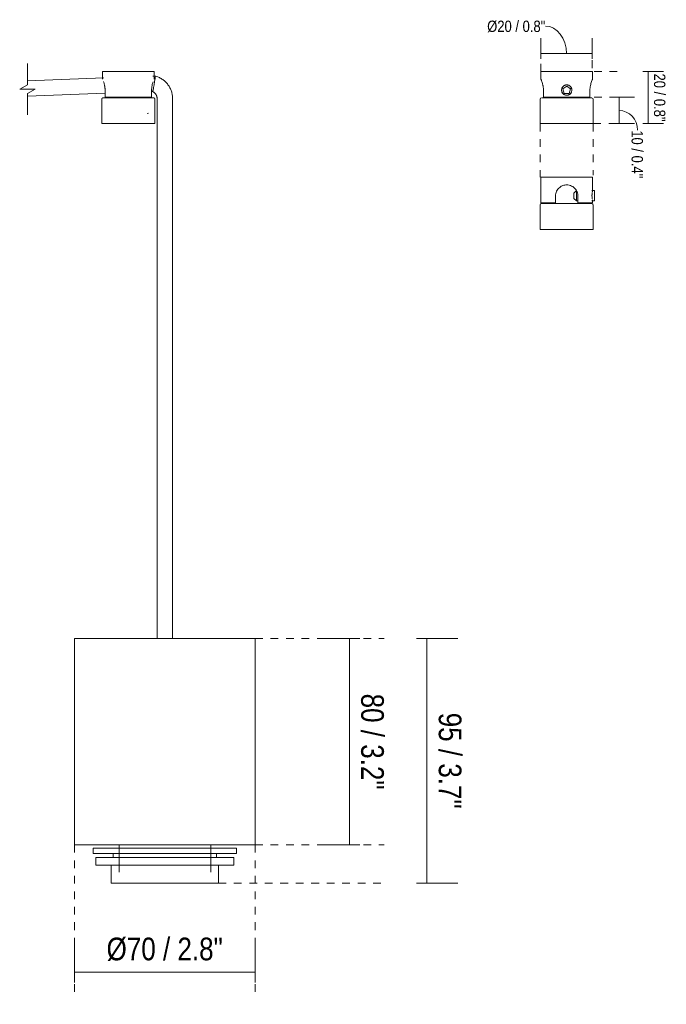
# Model space of a CAD drawing. Header units: millimetres. Extents: x 5395 to 10061, y 397 to 7363.
# Tile 13 of 14: x 9770 to 10020, y 1638 to 2020. Entities that reach past the tile are written whole.
import ezdxf

# ---------------------------------------------------------------- set-up
doc = ezdxf.new("R2010")
doc.units = ezdxf.units.MM
doc.linetypes.add('Dash', pattern=[6, 3, -3])
doc.layers.add('A-ANNO-DIMS', color=7, linetype='Dash', lineweight=9, true_color=0xd2d2d2)
for name, color, linetype, lineweight in [('A-ANNO-DIMS-2', 7, 'Continuous', 9), ('A-ANNO-DIMS-4', 7, 'Continuous', 9), ('E-LITE-EQPM', 7, 'Continuous', 20)]:
    doc.layers.add(name, color=color, linetype=linetype, lineweight=lineweight)
doc.styles.add('Arial Narrow_4', font='ARIALN.TTF', dxfattribs={"height": 8.8})
doc.styles.add('Arial Narrow_5', font='ARIALN.TTF', dxfattribs={"height": 4.4})
doc.dimstyles.new('FARO_-_2_2mm_Arial_Narrow_mm_Inch_Right_3', dxfattribs={"dimscale": 304.8, "dimtxt": 9.006193, "dimasz": 0, "dimexe": 0.03937, "dimexo": 0.0625, "dimgap": 0.006562, "dimtad": 1, "dimdec": 0, "dimzin": 0, "dimdsep": 46, "dimtxsty": 'Arial Narrow_4', "dimblk1": 'NONE', "dimblk2": 'NONE', "dimsah": 1, "dimcen": 0.09, "dimadec": 0, "dimazin": 0, "dimtfac": 1, "dimtdec": 4, "dimtix": 1, "dimtmove": 0, "dimatfit": 3, "dimfxl": 0.013123, "dimfxlon": 1, "dimtvp": 1, "dimtolj": 1, "dimtzin": 0, "dimarcsym": 2})
doc.dimstyles.new('FARO_-_2_2mm_Arial_Narrow_mm_Inch_Right_4', dxfattribs={"dimscale": 304.8, "dimtxt": 4.503096, "dimasz": 0, "dimexe": 0.019685, "dimexo": 0.0625, "dimgap": 0.003281, "dimtad": 1, "dimdec": 0, "dimzin": 0, "dimdsep": 46, "dimtxsty": 'Arial Narrow_5', "dimblk1": 'NONE', "dimblk2": 'NONE', "dimsah": 1, "dimcen": 0.09, "dimadec": 0, "dimazin": 0, "dimtfac": 1, "dimtdec": 4, "dimtix": 1, "dimtmove": 1, "dimatfit": 3, "dimfxl": 0.006562, "dimfxlon": 1, "dimtvp": 1, "dimtolj": 1, "dimtzin": 0, "dimarcsym": 2})
doc.dimstyles.new('FARO_-_2_2mm_Arial_Narrow_mm_Inch_Right_5', dxfattribs={"dimscale": 304.8, "dimtxt": 4.503096, "dimasz": 0, "dimexe": 0.019685, "dimexo": 0.0625, "dimgap": 0.003281, "dimtad": 1, "dimdec": 0, "dimzin": 0, "dimdsep": 46, "dimtxsty": 'Arial Narrow_5', "dimblk1": 'NONE', "dimblk2": 'NONE', "dimsah": 1, "dimcen": 0.09, "dimadec": 0, "dimazin": 0, "dimtfac": 1, "dimtdec": 4, "dimtix": 1, "dimtmove": 0, "dimatfit": 3, "dimfxl": 0.006562, "dimfxlon": 1, "dimtvp": 1, "dimtolj": 1, "dimtzin": 0, "dimarcsym": 2})

# ---------------------------------------------------------------- blocks, each defined once
blk = doc.blocks.new('64314-1 cable   _Suspended_tensor - 64314 MAMBO_CONGA_SAMBA Black structure pendant lamp with tensioner-570366-Alzado_PDF LH')
at = {"layer": 'E-LITE-EQPM'}
for p, q in [((8334.15, 1997.58), (8304.57, 1996.43)), ((8333.68, 2000), (8333.68, 1997.02)), ((8333.68, 2000), (8353.69, 2000)), ((8354.18, 1998.21), (8353.21, 1998.2)), ((8353.69, 1997.02), (8353.69, 2000)), ((8304.57, 1990.43), (8334.68, 1991.6)), ((8334.68, 1992.66), (8334.68, 1990)), ((8352.69, 1990), (8334.68, 1990)), ((8338.29, 1990), (8338.29, 1989.77)), ((8349.07, 1989.77), (8349.07, 1990)), ((8352.69, 1990), (8352.69, 1992.66)), ((8352.69, 1992.21), (8353.15, 1992.21)), ((8333.39, 1989.27), (8333.39, 1979.77)), ((8353.98, 1979.77), (8353.98, 1989.27)), ((8354.85, 1989.48), (8354.85, 1983.84)), ((8360.85, 1983.84), (8360.85, 1989.48)), ((8350.96, 1983.67), (8351.46, 1983.84)), ((8354.85, 1983.84), (8354.85, 1780.05)), ((8360.85, 1780.05), (8360.85, 1983.84)), ((8333.39, 1979.77), (8353.98, 1979.77)), ((8340.07, 1700), (8340.07, 1689.46)), ((8375.61, 1689.46), (8375.61, 1700)), ((8330.07, 1698.71), (8330.07, 1696.71)), ((8330.07, 1698.71), (8375.21, 1698.71)), ((8330.07, 1696.71), (8375.21, 1696.71)), ((8337.81, 1696.71), (8337.81, 1695.11)), ((8375.21, 1698.71), (8385.58, 1698.71)), ((8375.21, 1696.71), (8385.58, 1696.71)), ((8377.87, 1695.11), (8377.87, 1696.71)), ((8385.61, 1696.71), (8385.61, 1698.71)), ((8331.12, 1695.11), (8331.12, 1692.21)), ((8331.12, 1695.11), (8374.55, 1695.11)), ((8331.12, 1692.21), (8374.55, 1692.21)), ((8337.07, 1692.21), (8337.07, 1685.21)), ((8374.55, 1695.11), (8384.53, 1695.11)), ((8374.55, 1692.21), (8384.53, 1692.21)), ((8378.6, 1685.21), (8378.6, 1692.21)), ((8384.56, 1692.21), (8384.56, 1695.11)), ((8337.07, 1685.21), (8370.83, 1685.21)), ((8370.83, 1685.21), (8378.58, 1685.21))]:
    blk.add_line(p, q, dxfattribs=at)
at = {"layer": 'E-LITE-EQPM', "flags": 128}
for points in [[(8360.85, 1989.48), (8360.84, 1989.85), (8360.82, 1990.21), (8360.79, 1990.57), (8360.74, 1990.92), (8360.67, 1991.28), (8360.59, 1991.63), (8360.5, 1991.98), (8360.39, 1992.33), (8360.27, 1992.67), (8360.14, 1993), (8359.99, 1993.33), (8359.83, 1993.66), (8359.66, 1993.98), (8359.47, 1994.29), (8359.27, 1994.59), (8359.06, 1994.88), (8358.84, 1995.17), (8358.61, 1995.45), (8358.36, 1995.71), (8358.11, 1995.97), (8357.84, 1996.22), (8357.57, 1996.45), (8357.29, 1996.68), (8357, 1996.89), (8356.7, 1997.09), (8356.39, 1997.28), (8356.07, 1997.46), (8355.75, 1997.62), (8355.42, 1997.77), (8355.09, 1997.91), (8354.75, 1998.03), (8354.4, 1998.14), (8354.18, 1998.21)], [(8353.15, 1992.21), (8353.26, 1992.16), (8353.36, 1992.1), (8353.47, 1992.03), (8353.57, 1991.97), (8353.66, 1991.89), (8353.76, 1991.82), (8353.85, 1991.74), (8353.94, 1991.65), (8354.02, 1991.57), (8354.11, 1991.48), (8354.18, 1991.38), (8354.26, 1991.29), (8354.33, 1991.19), (8354.39, 1991.09), (8354.46, 1990.98), (8354.51, 1990.88), (8354.57, 1990.77), (8354.62, 1990.65), (8354.66, 1990.54), (8354.7, 1990.43), (8354.74, 1990.31), (8354.77, 1990.19), (8354.79, 1990.07), (8354.81, 1989.95), (8354.83, 1989.83), (8354.84, 1989.71), (8354.85, 1989.59), (8354.85, 1989.48)], [(8333.39, 1989.27), (8333.39, 1989.29), (8333.39, 1989.31), (8333.39, 1989.33), (8333.4, 1989.35), (8333.4, 1989.37), (8333.4, 1989.39), (8333.41, 1989.41), (8333.42, 1989.43), (8333.42, 1989.45), (8333.43, 1989.47), (8333.44, 1989.48), (8333.45, 1989.5), (8333.46, 1989.52), (8333.47, 1989.54), (8333.48, 1989.55), (8333.49, 1989.57), (8333.5, 1989.59), (8333.52, 1989.6), (8333.53, 1989.62), (8333.54, 1989.63), (8333.56, 1989.65), (8333.57, 1989.66), (8333.59, 1989.67), (8333.61, 1989.68), (8333.62, 1989.69), (8333.64, 1989.7), (8333.66, 1989.71), (8333.67, 1989.72), (8333.69, 1989.73), (8333.71, 1989.74), (8333.73, 1989.75), (8333.75, 1989.75), (8333.77, 1989.76), (8333.79, 1989.76), (8333.81, 1989.77), (8333.83, 1989.77), (8333.85, 1989.77), (8333.87, 1989.77), (8333.89, 1989.77), (8333.89, 1989.77)], [(8353.47, 1989.77), (8353.46, 1989.77), (8353.44, 1989.77), (8353.4, 1989.77), (8353.35, 1989.77), (8353.28, 1989.77), (8353.19, 1989.77), (8353.09, 1989.77), (8352.97, 1989.77), (8352.84, 1989.77), (8352.7, 1989.77), (8352.54, 1989.77), (8352.36, 1989.77), (8352.18, 1989.77), (8351.98, 1989.77), (8351.76, 1989.77), (8351.53, 1989.77), (8351.29, 1989.77), (8351.04, 1989.77), (8350.78, 1989.77), (8350.5, 1989.77), (8350.22, 1989.77), (8349.92, 1989.77), (8349.61, 1989.77), (8349.3, 1989.77), (8348.97, 1989.77), (8348.64, 1989.77), (8348.3, 1989.77), (8347.95, 1989.77), (8347.59, 1989.77), (8347.23, 1989.77), (8346.86, 1989.77), (8346.49, 1989.77), (8346.11, 1989.77), (8345.73, 1989.77), (8345.35, 1989.77), (8344.96, 1989.77), (8344.57, 1989.77), (8344.18, 1989.77), (8343.79, 1989.77), (8343.4, 1989.77), (8343.01, 1989.77), (8342.62, 1989.77), (8342.23, 1989.77), (8341.84, 1989.77), (8341.46, 1989.77), (8341.08, 1989.77), (8340.7, 1989.77), (8340.33, 1989.77), (8339.97, 1989.77), (8339.61, 1989.77), (8339.26, 1989.77), (8338.91, 1989.77), (8338.57, 1989.77), (8338.24, 1989.77), (8337.92, 1989.77), (8337.61, 1989.77), (8337.31, 1989.77), (8337.02, 1989.77), (8336.74, 1989.77), (8336.47, 1989.77), (8336.21, 1989.77), (8335.96, 1989.77), (8335.73, 1989.77), (8335.5, 1989.77), (8335.3, 1989.77), (8335.1, 1989.77), (8334.92, 1989.77), (8334.75, 1989.77), (8334.6, 1989.77), (8334.46, 1989.77), (8334.34, 1989.77), (8334.23, 1989.77), (8334.13, 1989.77), (8334.06, 1989.77), (8333.99, 1989.77), (8333.95, 1989.77), (8333.91, 1989.77), (8333.9, 1989.77), (8333.89, 1989.77)], [(8333.89, 1989.77), (8333.9, 1989.77), (8333.93, 1989.77), (8333.97, 1989.77), (8334.02, 1989.77), (8334.09, 1989.77), (8334.18, 1989.77), (8334.28, 1989.77), (8334.39, 1989.77), (8334.52, 1989.77), (8334.67, 1989.77), (8334.83, 1989.77), (8334.86, 1989.77)], [(8352.54, 1989.77), (8352.61, 1989.77), (8352.77, 1989.77), (8352.91, 1989.77), (8353.03, 1989.77), (8353.14, 1989.77), (8353.23, 1989.77), (8353.31, 1989.77), (8353.37, 1989.77), (8353.42, 1989.77), (8353.45, 1989.77), (8353.47, 1989.77), (8353.47, 1989.77)], [(8353.47, 1989.77), (8353.49, 1989.77), (8353.51, 1989.77), (8353.53, 1989.77), (8353.55, 1989.77), (8353.57, 1989.76), (8353.59, 1989.76), (8353.61, 1989.75), (8353.63, 1989.75), (8353.65, 1989.74), (8353.67, 1989.73), (8353.69, 1989.73), (8353.7, 1989.72), (8353.72, 1989.71), (8353.74, 1989.7), (8353.76, 1989.69), (8353.77, 1989.67), (8353.79, 1989.66), (8353.8, 1989.65), (8353.82, 1989.64), (8353.83, 1989.62), (8353.85, 1989.61), (8353.86, 1989.59), (8353.87, 1989.58), (8353.88, 1989.56), (8353.9, 1989.54), (8353.91, 1989.52), (8353.92, 1989.51), (8353.93, 1989.49), (8353.93, 1989.47), (8353.94, 1989.45), (8353.95, 1989.43), (8353.95, 1989.41), (8353.96, 1989.39), (8353.96, 1989.38), (8353.97, 1989.36), (8353.97, 1989.34), (8353.97, 1989.32), (8353.98, 1989.3), (8353.98, 1989.27), (8353.98, 1989.27)]]:
    blk.add_lwpolyline(points, dxfattribs=at)
at = {"layer": 'E-LITE-EQPM'}
for points, knots in [([(8354.18, 1998.21), (8354.18, 1998.21), (8354.14, 1997.92), (8353.99, 1996.89), (8353.81, 1995.73), (8353.67, 1994.85), (8353.55, 1994.18), (8353.46, 1993.7), (8353.38, 1993.28), (8353.3, 1992.91), (8353.24, 1992.61), (8353.17, 1992.31), (8353.15, 1992.21), (8353.15, 1992.21)], [-1, -1, -1, -1, -0.833333, -0.666667, -0.555556, -0.444444, -0.388889, -0.333333, -0.277778, -0.222222, -0.166667, -0.111111, 0, 0, 0, 0]), ([(8334.02, 1996.18), (8334.1, 1995.95), (8334.25, 1995.51), (8334.41, 1994.89), (8334.5, 1994.46), (8334.56, 1994.11), (8334.61, 1993.76), (8334.66, 1993.28), (8334.68, 1992.91), (8334.68, 1992.66)], [0.4004282, 0.4004282, 0.4004282, 0.4004282, 0.5714286, 0.6785714, 0.7321429, 0.7857143, 0.8392857, 0.8928571, 1, 1, 1, 1]), ([(8352.69, 1992.66), (8352.69, 1993), (8352.72, 1993.65), (8352.92, 1994.84), (8353.14, 1995.57), (8353.27, 1995.96)], [0, 0, 0, 0, 0.1428571, 0.2857143, 0.5474976, 0.5474976, 0.5474976, 0.5474976])]:
    blk.add_open_spline(points, degree=3, knots=knots, dxfattribs=at)
blk = doc.blocks.new('canopy_soporte - canopy-557651-Alzado_PDF SP')
at = {"layer": 'E-LITE-EQPM'}
for p, q in [((5546.99, 2000), (5546.99, 1997.02)), ((5546.99, 2000), (5567, 2000)), ((5567, 1997.02), (5567, 2000)), ((5555.5, 1993.28), (5557, 1994.36)), ((5557, 1994.36), (5558.49, 1993.28)), ((5547.99, 1992.66), (5547.99, 1990)), ((5566, 1990), (5547.99, 1990)), ((5551.6, 1990), (5551.6, 1989.77)), ((5556.07, 1991.52), (5555.5, 1993.28)), ((5557, 1991.52), (5556.07, 1991.52)), ((5557.92, 1991.52), (5557, 1991.52)), ((5558.49, 1993.28), (5557.92, 1991.52)), ((5562.39, 1989.77), (5562.39, 1990)), ((5566, 1990), (5566, 1992.66)), ((5546.7, 1989.27), (5546.7, 1979.77)), ((5567.29, 1979.77), (5567.29, 1989.27)), ((5546.7, 1979.77), (5567.29, 1979.77))]:
    blk.add_line(p, q, dxfattribs=at)
at = {"layer": 'E-LITE-EQPM', "flags": 128}
for points in [[(5546.7, 1989.27), (5546.9, 1989.67), (5546.97, 1989.7)], [(5566.78, 1989.77), (5566.57, 1989.77), (5565.93, 1989.77), (5564.9, 1989.77), (5563.52, 1989.77), (5561.85, 1989.77), (5559.97, 1989.77), (5557.95, 1989.77), (5555.9, 1989.77), (5553.89, 1989.77), (5552.02, 1989.77), (5550.37, 1989.77), (5549.01, 1989.77), (5548, 1989.77), (5547.39, 1989.77), (5547.21, 1989.77)], [(5567.04, 1989.65), (5567.19, 1989.57), (5567.29, 1989.27)]]:
    blk.add_lwpolyline(points, dxfattribs=at)
at = {"layer": 'E-LITE-EQPM'}
for start, end in [(90, 270), (270, 90)]:
    blk.add_arc((5557, 1992.8), 2, start, end, dxfattribs=at)
for points, knots in [([(5546.99, 1997.02), (5546.99, 1997.02), (5547.03, 1996.94), (5547.21, 1996.5), (5547.5, 1995.73), (5547.72, 1994.89), (5547.82, 1994.46), (5547.88, 1994.11), (5547.93, 1993.76), (5547.98, 1993.28), (5547.99, 1992.91), (5547.99, 1992.66)], [0, 0, 0, 0, 0.142857, 0.285714, 0.571429, 0.678571, 0.732143, 0.785714, 0.839286, 0.892857, 1, 1, 1, 1]), ([(5555.12, 1993.49), (5555.16, 1993.6), (5555.26, 1993.81), (5555.46, 1994.09), (5555.7, 1994.34), (5555.99, 1994.54), (5556.31, 1994.69), (5556.67, 1994.79), (5557.01, 1994.81), (5557.3, 1994.78), (5557.58, 1994.72), (5557.93, 1994.59), (5558.29, 1994.34), (5558.59, 1994.03), (5558.9, 1993.52), (5558.99, 1993.1), (5559, 1992.8)], [0.1111111, 0.1111111, 0.1111111, 0.1111111, 0.1666667, 0.2222222, 0.2777778, 0.3333333, 0.3888889, 0.4444444, 0.5138889, 0.5486111, 0.5833333, 0.6527778, 0.7222222, 0.7916667, 0.8611111, 1, 1, 1, 1]), ([(5555.46, 1994.09), (5555.54, 1994.18), (5555.7, 1994.34), (5555.99, 1994.54), (5556.31, 1994.69), (5556.67, 1994.79), (5557.01, 1994.81), (5557.3, 1994.78), (5557.58, 1994.72), (5557.93, 1994.59), (5558.29, 1994.34), (5558.49, 1994.14), (5558.58, 1994.02)], [0.2222222, 0.2222222, 0.2222222, 0.2222222, 0.2777778, 0.3333333, 0.3888889, 0.4444444, 0.5138889, 0.5486111, 0.5833333, 0.6527778, 0.7222222, 0.7916667, 0.7916667, 0.7916667, 0.7916667]), ([(5566, 1992.66), (5566, 1993), (5566.04, 1993.65), (5566.24, 1994.89), (5566.6, 1996.04), (5566.92, 1996.85), (5567, 1997.02), (5567, 1997.02)], [0, 0, 0, 0, 0.142857, 0.285714, 0.571429, 0.785714, 1, 1, 1, 1]), ([(5558.87, 1992.12), (5558.84, 1992.01), (5558.74, 1991.8), (5558.54, 1991.51), (5558.29, 1991.26), (5558, 1991.06), (5557.68, 1990.91), (5557.32, 1990.81), (5556.98, 1990.79), (5556.69, 1990.82), (5556.41, 1990.88), (5556.06, 1991.02), (5555.7, 1991.26), (5555.4, 1991.57), (5555.09, 1992.08), (5555, 1992.5), (5555, 1992.8)], [0.1111111, 0.1111111, 0.1111111, 0.1111111, 0.1666667, 0.2222222, 0.2777778, 0.3333333, 0.3888889, 0.4444444, 0.5138889, 0.5486111, 0.5833333, 0.6527778, 0.7222222, 0.7916667, 0.8611111, 1, 1, 1, 1]), ([(5558.53, 1991.52), (5558.45, 1991.43), (5558.29, 1991.26), (5558, 1991.06), (5557.68, 1990.91), (5557.32, 1990.81), (5556.98, 1990.79), (5556.69, 1990.82), (5556.41, 1990.88), (5556.06, 1991.02), (5555.7, 1991.26), (5555.5, 1991.47), (5555.41, 1991.58)], [0.2222222, 0.2222222, 0.2222222, 0.2222222, 0.2777778, 0.3333333, 0.3888889, 0.4444444, 0.5138889, 0.5486111, 0.5833333, 0.6527778, 0.7222222, 0.7916667, 0.7916667, 0.7916667, 0.7916667])]:
    blk.add_open_spline(points, degree=3, knots=knots, dxfattribs=at)
for points in [[(5558.81, 1993.65), (5558.83, 1993.59), (5558.86, 1993.54), (5558.87, 1993.49)], [(5555.18, 1991.96), (5555.16, 1992.01), (5555.14, 1992.06), (5555.12, 1992.12)]]:
    blk.add_open_spline(points, degree=3, dxfattribs=at)
blk = doc.blocks.new('canopy_soporte - canopy-V1-Alzado_PDF SP')
at = {"layer": 'E-LITE-EQPM'}
for p, q in [((5546.99, 1959), (5546.99, 1949)), ((5546.99, 1959), (5557, 1959)), ((5557, 1959), (5567, 1959)), ((5567, 1953.8), (5567, 1959)), ((5552.64, 1949), (5552.64, 1951.66)), ((5560.73, 1953.8), (5559.73, 1952.8)), ((5559.73, 1952.8), (5559.73, 1950.8)), ((5560.77, 1953.8), (5560.73, 1953.8)), ((5560.73, 1949.8), (5560.73, 1953.8)), ((5561.35, 1951.66), (5561.35, 1949)), ((5567.73, 1953.8), (5566.8, 1953.8)), ((5567.73, 1953.8), (5567.73, 1949.8)), ((5546.7, 1948.27), (5546.7, 1938.77)), ((5552.64, 1949), (5546.99, 1949)), ((5550.06, 1949), (5550.06, 1948.77)), ((5552.64, 1948.77), (5552.64, 1949)), ((5559.73, 1950.8), (5560.73, 1949.8)), ((5560.73, 1949.8), (5561.35, 1949.8)), ((5561.35, 1949), (5561.35, 1948.77)), ((5567, 1949), (5561.35, 1949)), ((5563.93, 1948.77), (5563.93, 1949)), ((5566.79, 1949.8), (5567.73, 1949.8)), ((5567, 1949), (5567, 1949.8)), ((5567.29, 1938.77), (5567.29, 1948.27)), ((5546.7, 1938.77), (5557, 1938.77)), ((5557, 1938.77), (5567.29, 1938.77))]:
    blk.add_line(p, q, dxfattribs=at)
at = {"layer": 'E-LITE-EQPM', "flags": 128}
for points in [[(5546.7, 1948.27), (5546.9, 1948.67), (5547.21, 1948.77)], [(5557, 1948.77), (5554.95, 1948.77), (5553, 1948.77), (5551.22, 1948.77), (5549.7, 1948.77), (5548.5, 1948.77), (5547.67, 1948.77), (5547.25, 1948.77), (5547.21, 1948.77)], [(5547.21, 1948.77), (5547.42, 1948.77), (5548.06, 1948.77), (5549.09, 1948.77), (5549.22, 1948.77)], [(5566.78, 1948.77), (5566.57, 1948.77), (5565.93, 1948.77), (5564.9, 1948.77), (5563.52, 1948.77), (5561.85, 1948.77), (5559.97, 1948.77), (5557.95, 1948.77), (5557, 1948.77)], [(5564.77, 1948.77), (5565.5, 1948.77), (5566.32, 1948.77), (5566.74, 1948.77), (5566.78, 1948.77)], [(5566.78, 1948.77), (5567.19, 1948.57), (5567.29, 1948.27)]]:
    blk.add_lwpolyline(points, dxfattribs=at)
at = {"layer": 'E-LITE-EQPM'}
for points, knots in [([(5552.64, 1951.66), (5552.64, 1952), (5552.71, 1952.65), (5553.15, 1953.89), (5554.07, 1955.04), (5555.51, 1955.85), (5556.49, 1956.02), (5557, 1956.02)], [0, 0, 0, 0, 0.142857, 0.285714, 0.571429, 0.785714, 1, 1, 1, 1]), ([(5557, 1956.02), (5557.33, 1956.02), (5557.98, 1955.94), (5559.23, 1955.5), (5560.19, 1954.73), (5560.76, 1953.89), (5560.97, 1953.46), (5561.11, 1953.11), (5561.22, 1952.76), (5561.32, 1952.28), (5561.35, 1951.91), (5561.35, 1951.66)], [0, 0, 0, 0, 0.142857, 0.285714, 0.571429, 0.678571, 0.732143, 0.785714, 0.839286, 0.892857, 1, 1, 1, 1]), ([(5566.98, 1953.68), (5566.98, 1953.72), (5567, 1953.79), (5567, 1953.81), (5567, 1953.8)], [0.3888889, 0.3888889, 0.3888889, 0.3888889, 0.4444444, 0.5138889, 0.5138889, 0.5138889, 0.5138889])]:
    blk.add_open_spline(points, degree=3, knots=knots, dxfattribs=at)
for points in [[(5566.8, 1951.8), (5566.8, 1951.92), (5566.8, 1952.16), (5566.82, 1952.49), (5566.85, 1952.81), (5566.87, 1953), (5566.88, 1953.09)], [(5566.82, 1951.12), (5566.81, 1951.33), (5566.8, 1951.56), (5566.8, 1951.8)], [(5566.92, 1953.33), (5566.93, 1953.41), (5566.94, 1953.48), (5566.95, 1953.53)], [(5566.87, 1950.58), (5566.86, 1950.7), (5566.85, 1950.83), (5566.83, 1950.96)], [(5566.96, 1950.03), (5566.94, 1950.1), (5566.93, 1950.18), (5566.92, 1950.27)], [(5567, 1949.8), (5567, 1949.81), (5567, 1949.82), (5566.99, 1949.85), (5566.99, 1949.87)]]:
    blk.add_open_spline(points, degree=3, dxfattribs=at)
blk = doc.blocks.new('DIMBLOCK14-Alzado_PDF LH')
at = {"layer": 'A-ANNO-DIMS-4', "color": 251, "true_color": 0x5b5b5b, "transparency": 16777216}
for p, q in [((9790.94, 1650.43), (9790.94, 1662.68)), ((9860.94, 1650.43), (9860.94, 1662.68)), ((9790.94, 1650.68), (9860.94, 1650.68)), ((9790.94, 1650.68), (9790.94, 1646.68)), ((9860.94, 1650.68), (9860.94, 1646.68))]:
    blk.add_line(p, q, dxfattribs=at)
at = {"layer": 'A-ANNO-DIMS-4', "color": 0, "transparency": 16777216, "insert": (9803.36, 1664.05), "char_height": 8.8, "width": 54.2087, "attachment_point": 1, "line_spacing_factor": 0.974696, "style": 'Arial Narrow_4'}
blk.add_mtext('Ø70 / 2.8"', dxfattribs=at)
blk = doc.blocks.new('_None')
blk = doc.blocks.new('DIMBLOCK15-Alzado_PDF LH')
at = {"layer": 'A-ANNO-DIMS-4', "color": 251, "true_color": 0x5b5b5b, "transparency": 16777216}
for p, q in [((9897.73, 1780.05), (9885.48, 1780.05)), ((9897.48, 1700), (9897.48, 1780.05)), ((9897.48, 1780.05), (9901.48, 1780.05)), ((9897.73, 1700), (9885.48, 1700)), ((9897.48, 1700), (9901.48, 1700))]:
    blk.add_line(p, q, dxfattribs=at)
at = {"layer": 'A-ANNO-DIMS-4', "color": 0, "transparency": 16777216, "insert": (9910.85, 1758.68), "char_height": 8.8, "width": 44.7736, "attachment_point": 1, "rotation": 270, "line_spacing_factor": 0.974696, "style": 'Arial Narrow_4'}
blk.add_mtext('80 / 3.2"', dxfattribs=at)
blk = doc.blocks.new('DIMBLOCK16-Alzado_PDF LH')
at = {"layer": 'A-ANNO-DIMS-4', "color": 251, "true_color": 0x5b5b5b, "transparency": 16777216}
for p, q in [((9923.56, 1780.05), (9939.56, 1780.05)), ((9927.56, 1780.05), (9923.56, 1780.05)), ((9927.56, 1685.21), (9927.56, 1780.05)), ((9923.56, 1685.21), (9939.56, 1685.21)), ((9927.56, 1685.21), (9923.56, 1685.21))]:
    blk.add_line(p, q, dxfattribs=at)
at = {"layer": 'A-ANNO-DIMS-4', "color": 0, "transparency": 16777216, "insert": (9940.94, 1751.28), "char_height": 8.8, "width": 44.7736, "attachment_point": 1, "rotation": 270, "line_spacing_factor": 0.974696, "style": 'Arial Narrow_4'}
blk.add_mtext('95 / 3.7"', dxfattribs=at)
blk = doc.blocks.new('DIMBLOCK17-Alzado_PDF SP')
at = {"layer": 'A-ANNO-DIMS-2', "color": 251, "true_color": 0x5b5b5b, "transparency": 16777216}
for p, q in [((9971.74, 2006.44), (9971.74, 2012.94)), ((9991.56, 2006.44), (9991.56, 2012.94)), ((9971.74, 2006.94), (9991.56, 2006.94)), ((9971.74, 2006.94), (9971.74, 2004.94)), ((9991.56, 2006.94), (9991.56, 2004.94))]:
    blk.add_line(p, q, dxfattribs=at)
blk.add_ellipse((9973.5, 2006.94), major_axis=(0, 10.68), ratio=0.763614, start_param=4.712389, end_param=6.283185, dxfattribs=at)
at = {"layer": 'A-ANNO-DIMS-2', "color": 0, "transparency": 16777216, "insert": (9950.91, 2019.73), "char_height": 4.4, "width": 27.1044, "attachment_point": 1, "line_spacing_factor": 0.974696, "style": 'Arial Narrow_5'}
blk.add_mtext('Ø20 / 0.8"', dxfattribs=at)
blk = doc.blocks.new('DIMBLOCK18-Alzado_PDF SP')
at = {"layer": 'A-ANNO-DIMS-2', "color": 251, "true_color": 0x5b5b5b, "transparency": 16777216}
for p, q in [((10000.06, 1990), (10008.06, 1990)), ((10002.06, 1990), (10000.06, 1990)), ((10002.06, 1990), (10002.06, 1979.77)), ((10000.06, 1979.77), (10008.06, 1979.77)), ((10002.06, 1979.77), (10000.06, 1979.77))]:
    blk.add_line(p, q, dxfattribs=at)
blk.add_ellipse((10002.06, 1977.21), major_axis=(0, 7.68), ratio=0.927685, start_param=4.712389, end_param=6.283185, dxfattribs=at)
at = {"layer": 'A-ANNO-DIMS-2', "color": 0, "transparency": 16777216, "insert": (10011.3, 1977.21), "char_height": 4.4, "width": 22.3868, "attachment_point": 1, "rotation": 270, "line_spacing_factor": 0.974696, "style": 'Arial Narrow_5'}
blk.add_mtext('10 / 0.4"', dxfattribs=at)
blk = doc.blocks.new('DIMBLOCK19-Alzado_PDF SP')
at = {"layer": 'A-ANNO-DIMS-2', "color": 251, "true_color": 0x5b5b5b, "transparency": 16777216}
for p, q in [((10011.31, 2000), (10019.31, 2000)), ((10013.31, 2000), (10011.31, 2000)), ((10013.31, 2000), (10013.31, 1979.77)), ((10011.31, 1979.77), (10019.31, 1979.77)), ((10013.31, 1979.77), (10011.31, 1979.77))]:
    blk.add_line(p, q, dxfattribs=at)
at = {"layer": 'A-ANNO-DIMS-2', "color": 0, "transparency": 16777216, "insert": (10019.99, 1999.21), "char_height": 4.4, "width": 22.3868, "attachment_point": 1, "rotation": 270, "line_spacing_factor": 0.974696, "style": 'Arial Narrow_5'}
blk.add_mtext('20 / 0.8"', dxfattribs=at)

msp = doc.modelspace()

# ---------------------------------------------------------------- linework, layer by layer
at = {"layer": 'A-ANNO-DIMS'}
for p, q in [((9971.74, 2000), (9971.74, 2006.43)), ((9991.56, 2001.36), (9991.56, 2006.43)), ((10001.33, 2000), (9992.04, 2000)), ((10001.33, 1990), (9992.04, 1990)), ((9971.45, 1979.77), (9971.45, 1959)), ((9992.04, 1979.77), (9992.04, 1959.77)), ((10001.04, 1979.77), (9992.04, 1979.77)), ((9860.94, 1780.05), (9910.94, 1780.05)), ((9790.94, 1700), (9790.94, 1643)), ((9860.94, 1700), (9910.94, 1700)), ((9860.94, 1700), (9860.94, 1643)), ((9846.71, 1685.21), (9910.94, 1685.21))]:
    msp.add_line(p, q, dxfattribs=at)
at = {"layer": 'E-LITE-EQPM'}
for p, q in [((9772.67, 2003.16), (9772.67, 1994.89)), ((9769.67, 1993.16), (9772.67, 1994.89)), ((9772.67, 1993.16), (9769.67, 1993.16)), ((9772.67, 1993.16), (9775.67, 1993.16)), ((9775.67, 1993.16), (9772.67, 1991.43)), ((9772.67, 1991.43), (9772.67, 1983.16)), ((9860.94, 1780.05), (9790.94, 1780.05)), ((9790.94, 1780.05), (9790.94, 1700)), ((9860.94, 1700), (9860.94, 1780.05)), ((9790.94, 1700), (9860.94, 1700))]:
    msp.add_line(p, q, dxfattribs=at)

# ---------------------------------------------------------------- block references
for name, p in [('64314-1 cable   _Suspended_tensor - 64314 MAMBO_CONGA_SAMBA Black structure pendant lamp with tensioner-570366-Alzado_PDF LH', (1468.1, 0)), ('canopy_soporte - canopy-557651-Alzado_PDF SP', (4424.75, 0)), ('canopy_soporte - canopy-V1-Alzado_PDF SP', (4424.75, 0))]:
    msp.add_blockref(name, p, dxfattribs=at)

# ---------------------------------------------------------------- dimensions: what is measured, and where the dimension line sits
at = {"layer": 'A-ANNO-DIMS', "color": 251, "linetype": 'Continuous', "true_color": 0x5b5b5b}
dim = msp.add_linear_dim(base=(9991.56, 2006.94), p1=(9971.74, 2004.94), p2=(9991.56, 2004.94), text='Ø<>', dimstyle='FARO_-_2_2mm_Arial_Narrow_mm_Inch_Right_4', override={"dimpost": '<>', "dimfxl": 19.823138}, dxfattribs=at)
dim.commit()
dim.dimension.update_dxf_attribs({"geometry": 'DIMBLOCK17-Alzado_PDF SP', "text_midpoint": (9964.47, 2016.8), "dimtype": 160})
for base, p1, p2, dimstyle, override, picture, middle in [((10013.31, 1979.77), (10011.31, 2000), (10011.31, 1979.77), 'FARO_-_2_2mm_Arial_Narrow_mm_Inch_Right_5', {"dimtad": 4, "dimpost": '<>', "dimfxl": 20.225875}, 'DIMBLOCK19-Alzado_PDF SP', (10017.15, 1989.89)), ((9897.48, 1780.05), (9901.48, 1700), (9901.48, 1780.05), 'FARO_-_2_2mm_Arial_Narrow_mm_Inch_Right_3', {"dimtad": 4, "dimpost": '<>', "dimfxl": 80.048327}, 'DIMBLOCK15-Alzado_PDF LH', (9905.17, 1740.02)), ((9927.56, 1780.05), (9923.56, 1685.21), (9923.56, 1780.05), 'FARO_-_2_2mm_Arial_Narrow_mm_Inch_Right_3', {"dimtad": 4, "dimpost": '<>', "dimfxl": 94.840995}, 'DIMBLOCK16-Alzado_PDF LH', (9935.26, 1732.63))]:
    dim = msp.add_linear_dim(base=base, p1=p1, p2=p2, angle=90, dimstyle=dimstyle, override=override, dxfattribs=at)
    dim.commit()
    dim.dimension.update_dxf_attribs({"geometry": picture, "text_midpoint": middle})
dim = msp.add_linear_dim(base=(10002.06, 1979.77), p1=(10000.06, 1990), p2=(10000.06, 1979.77), angle=90, dimstyle='FARO_-_2_2mm_Arial_Narrow_mm_Inch_Right_4', override={"dimtad": 4, "dimpost": '<>', "dimfxl": 10.225875}, dxfattribs=at)
dim.commit()
dim.dimension.update_dxf_attribs({"geometry": 'DIMBLOCK18-Alzado_PDF SP', "text_midpoint": (10008.37, 1966.01), "dimtype": 160, "text_rotation": 90})
dim = msp.add_linear_dim(base=(9860.94, 1650.68), p1=(9790.94, 1646.68), p2=(9860.94, 1646.68), text='Ø<>', dimstyle='FARO_-_2_2mm_Arial_Narrow_mm_Inch_Right_3', override={"dimpost": '<>', "dimfxl": 70}, dxfattribs=at)
dim.commit()
dim.dimension.update_dxf_attribs({"geometry": 'DIMBLOCK14-Alzado_PDF LH', "text_midpoint": (9825.94, 1658.46)})

doc.saveas('drawing.dxf')
